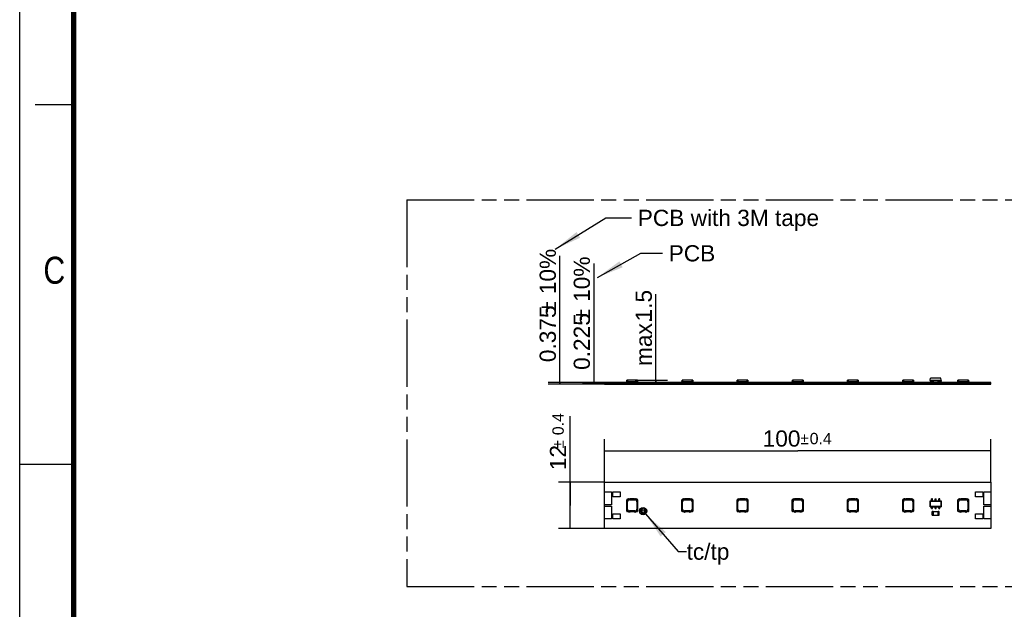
# Model space of a CAD drawing. Header units: millimetres. Extents: x 0 to 210, y 0 to 297.
# Tile 2 of 7: x 0 to 127, y 130 to 206. Entities that reach past the tile are written whole.
import ezdxf
from ezdxf.enums import TextEntityAlignment as Align

# ---------------------------------------------------------------- set-up
doc = ezdxf.new("R2010")
doc.units = ezdxf.units.MM
doc.header["$LTSCALE"] = 19.36
doc.linetypes.add('PHANTOM', pattern=[0.8, 0.45, -0.05, 0.1, -0.05, 0.1, -0.05])
doc.layers.get('0').update_dxf_attribs({"linetype": 'CONTINUOUS'})
for name, color, linetype in [('DEFAULT_3', 7, 'PHANTOM'), ('Z_DIM_2D', 7, 'CONTINUOUS'), ('Z_NOTICE', 7, 'CONTINUOUS')]:
    doc.layers.add(name, color=color, linetype=linetype)
doc.styles.get("Standard").update_dxf_attribs({"font": 'txt', "width": 0.7})
doc.styles.add('TEXTSTYLE_2', font='txt', dxfattribs={"width": 0.75})
doc.styles.add('TEXTSTYLE_3', font='helveticaneueltw1g-ltcn.otf')
doc.styles.add('TEXTSTYLE_4', font='gdt', dxfattribs={"width": 0.7})
doc.dimstyles.new('DIMSTYLE_1', dxfattribs={"dimtxt": 2.1, "dimasz": 3.5, "dimexe": 1.5, "dimexo": 0, "dimgap": 0.525, "dimtad": 1, "dimlfac": 2, "dimdsep": 46, "dimtxsty": 'TEXTSTYLE_3', "dimblk": '_FILLED', "dimblk1": '_FILLED', "dimblk2": '_FILLED', "dimcen": 0.09, "dimclrt": 5, "dimazin": 2, "dimtol": 1, "dimtp": 0.4, "dimtm": 0.4, "dimtfac": 1, "dimtofl": 0, "dimtmove": 0, "dimatfit": 3, "dimldrblk": '_FILLED', "dimfxl": 0, "dimtolj": 1, "dimarcsym": 0})
doc.dimstyles.new('DIMSTYLE_2', dxfattribs={"dimtxt": 2.1, "dimasz": 3.5, "dimexe": 1.5, "dimexo": 0, "dimgap": 0.525, "dimtad": 1, "dimdec": 3, "dimlfac": 2, "dimdsep": 46, "dimtxsty": 'TEXTSTYLE_3', "dimblk": '_FILLED', "dimblk1": '_FILLED', "dimblk2": '_FILLED', "dimcen": 0.09, "dimclrt": 5, "dimazin": 2, "dimtp": 0.1, "dimtm": 0.1, "dimtfac": 1, "dimtdec": 3, "dimtofl": 0, "dimtmove": 0, "dimatfit": 3, "dimldrblk": '_FILLED', "dimfxl": 0, "dimtolj": 1, "dimarcsym": 0})
doc.dimstyles.new('DIMSTYLE_3', dxfattribs={"dimtxt": 2.1, "dimasz": 3.5, "dimexe": 1.5, "dimexo": 0, "dimgap": 0.525, "dimtad": 1, "dimlfac": 2, "dimdsep": 46, "dimtxsty": 'TEXTSTYLE_3', "dimblk": '_FILLED', "dimblk1": '_FILLED', "dimblk2": '_FILLED', "dimcen": 0.09, "dimclrt": 5, "dimazin": 2, "dimtp": 0.1, "dimtm": 0.1, "dimtfac": 1, "dimtofl": 0, "dimtmove": 0, "dimatfit": 3, "dimldrblk": '_FILLED', "dimfxl": 0, "dimtolj": 1, "dimarcsym": 0})
doc.dimstyles.get("Standard").update_dxf_attribs({"dimtxt": 3.5, "dimasz": 3.5, "dimexe": 1.5, "dimexo": 0, "dimtad": 1, "dimdsep": 46, "dimtxsty": 'Standard', "dimblk": '_FILLED', "dimblk1": '_FILLED', "dimblk2": '_FILLED', "dimcen": 0.09, "dimclrt": 5, "dimazin": 2, "dimtol": 1, "dimtp": 0.05, "dimtm": 0.05, "dimtfac": 1, "dimtofl": 0, "dimtmove": 0, "dimatfit": 3, "dimldrblk": '_FILLED', "dimfxl": 0, "dimtolj": 1, "dimarcsym": 0})

# ---------------------------------------------------------------- blocks, each defined once
blk = doc.blocks.new('*D2')
at = {"layer": 'Z_DIM_2D', "color": 2, "linetype": 'Continuous', "transparency": 16777216}
for p, q in [((75.72, 146.15), (75.72, 151.73)), ((125.72, 146.15), (125.72, 151.73)), ((75.72, 150.23), (100.72, 150.23)), ((125.72, 150.23), (100.72, 150.23))]:
    blk.add_line(p, q, dxfattribs=at)
at = {"layer": 'Z_DIM_2D', "color": 5, "linetype": 'Continuous', "transparency": 16777216}
for s, height, style, p in [('100', 2.1, 'TEXTSTYLE_3', (98.63, 150.76)), ('`', 1.47, 'TEXTSTYLE_4', (101.61, 151.07)), ('0.4', 1.47, 'TEXTSTYLE_3', (103.7, 151.07))]:
    blk.add_text(s, height=height, dxfattribs=dict(at, style=style)).set_placement(p, align=Align.CENTER)
blk = doc.blocks.new('_FILLED')
at = {"color": 0, "linetype": 'ByBlock'}
blk.add_solid([(0, 0), (-1, 0.125), (-1, -0.125)], dxfattribs=at)
blk = doc.blocks.new('_NONE')
blk = doc.blocks.new('*D3')
at = {"layer": 'Z_DIM_2D', "color": 2, "linetype": 'Continuous', "transparency": 16777216}
for p, q in [((71.27, 143.15), (71.27, 154.71)), ((75.72, 146.15), (69.77, 146.15)), ((71.27, 146.15), (71.27, 143.15)), ((71.27, 140.15), (71.27, 143.15)), ((75.72, 140.15), (69.77, 140.15))]:
    blk.add_line(p, q, dxfattribs=at)
at = {"layer": 'Z_DIM_2D', "color": 5, "linetype": 'Continuous', "transparency": 16777216}
for s, height, style, p in [('0.4', 1.47, 'TEXTSTYLE_3', (70.43, 152.24)), ('12', 2.1, 'TEXTSTYLE_3', (70.74, 147.71)), ('`', 1.47, 'TEXTSTYLE_4', (70.43, 150.53))]:
    blk.add_text(s, height=height, rotation=90, dxfattribs=dict(at, style=style)).set_placement(p)
blk = doc.blocks.new('*D4')
at = {"layer": 'Z_DIM_2D', "color": 2, "linetype": 'Continuous', "transparency": 16777216}
for p, q in [((74.35, 158.99), (74.35, 174.44)), ((75.72, 159.05), (72.85, 159.05)), ((75.72, 158.94), (72.85, 158.94)), ((74.35, 159.05), (74.35, 158.99)), ((74.35, 158.94), (74.35, 158.99))]:
    blk.add_line(p, q, dxfattribs=at)
at = {"layer": 'Z_DIM_2D', "color": 5, "linetype": 'Continuous', "transparency": 16777216}
for s, style, p in [('10%', 'TEXTSTYLE_3', (73.82, 169.49)), ('`', 'TEXTSTYLE_4', (73.82, 167.04)), ('0.225', 'TEXTSTYLE_3', (73.82, 160.69))]:
    blk.add_text(s, height=2.1, rotation=90, dxfattribs=dict(at, style=style)).set_placement(p)
blk = doc.blocks.new('*D5')
at = {"layer": 'Z_DIM_2D', "color": 2, "linetype": 'Continuous', "transparency": 16777216}
for p, q in [((69.93, 158.95), (69.93, 175.44)), ((75.72, 159.05), (68.43, 159.05)), ((75.72, 158.86), (68.43, 158.86)), ((69.93, 159.05), (69.93, 158.95)), ((69.93, 158.86), (69.93, 158.95))]:
    blk.add_line(p, q, dxfattribs=at)
at = {"layer": 'Z_DIM_2D', "color": 5, "linetype": 'Continuous', "transparency": 16777216}
for s, style, p in [('10%', 'TEXTSTYLE_3', (69.41, 170.49)), ('`', 'TEXTSTYLE_4', (69.41, 168.04)), ('0.375', 'TEXTSTYLE_3', (69.41, 161.69))]:
    blk.add_text(s, height=2.1, rotation=90, dxfattribs=dict(at, style=style)).set_placement(p)
blk = doc.blocks.new('*D6')
at = {"layer": 'Z_DIM_2D', "color": 2, "linetype": 'Continuous', "transparency": 16777216}
for p, q in [((82.37, 159.12), (82.37, 170.49)), ((79.66, 159.37), (83.87, 159.37)), ((82.37, 159.37), (82.37, 159.12)), ((82.37, 158.86), (82.37, 159.12))]:
    blk.add_line(p, q, dxfattribs=at)
at = {"layer": 'Z_DIM_2D', "color": 5, "linetype": 'Continuous', "transparency": 16777216, "style": 'TEXTSTYLE_3'}
for s, p in [('1.5', (81.84, 166.96)), ('max. ', (81.84, 161.19))]:
    blk.add_text(s, height=2.1, rotation=90, dxfattribs=at).set_placement(p)

msp = doc.modelspace()

# ---------------------------------------------------------------- linework, layer by layer
at = {"color": 2, "linetype": 'Continuous'}
for p, q in [((0, 0), (0, 297)), ((7, 195), (2, 195)), ((0, 148.5), (7, 148.5))]:
    msp.add_line(p, q, dxfattribs=at)
at = {"color": 7, "linetype": 'Continuous'}
for p, q in [((78.5964, 159.04827), (78.60775, 159.37327)), ((79.98505, 159.37327), (78.60775, 159.37327)), ((79.98505, 159.37327), (79.9964, 159.04827)), ((85.73926, 159.04827), (85.7506, 159.37327)), ((87.12791, 159.37327), (85.7506, 159.37327)), ((87.12791, 159.37327), (87.13926, 159.04827)), ((92.88211, 159.04827), (92.89346, 159.37327)), ((94.27076, 159.37327), (92.89346, 159.37327)), ((94.27076, 159.37327), (94.28211, 159.04827)), ((100.02497, 159.04827), (100.03631, 159.37327)), ((101.41362, 159.37327), (100.03631, 159.37327)), ((101.41362, 159.37327), (101.42497, 159.04827)), ((107.16782, 159.04827), (107.17917, 159.37327)), ((108.55647, 159.37327), (107.17917, 159.37327)), ((108.55647, 159.37327), (108.56782, 159.04827)), ((114.31068, 159.04827), (114.32202, 159.37327)), ((115.69933, 159.37327), (114.32202, 159.37327)), ((115.69933, 159.37327), (115.71068, 159.04827)), ((117.84997, 159.37327), (117.91026, 159.59827)), ((117.84997, 159.37327), (119.29997, 159.37327)), ((117.84997, 159.32327), (117.84997, 159.37327)), ((119.23968, 159.59827), (117.91026, 159.59827)), ((118.02497, 159.04827), (118.02497, 159.37327)), ((118.17497, 159.37327), (118.17497, 159.32327)), ((118.49997, 159.30327), (118.49997, 159.37327)), ((118.64997, 159.37327), (118.64997, 159.30327)), ((118.97497, 159.32327), (118.97497, 159.37327)), ((119.12497, 159.37327), (119.12497, 159.04827)), ((119.29997, 159.37327), (119.23968, 159.59827)), ((119.29997, 159.32327), (119.29997, 159.37327)), ((121.45353, 159.04827), (121.46488, 159.37327)), ((122.84218, 159.37327), (121.46488, 159.37327)), ((122.84218, 159.37327), (122.85353, 159.04827)), ((75.72497, 158.86077), (75.72497, 159.05827)), ((76.62747, 159.05827), (75.72497, 159.05827)), ((125.72747, 159.04827), (75.72497, 159.04827)), ((75.72497, 158.93577), (125.72497, 158.93577)), ((75.72497, 158.86077), (125.72497, 158.86077)), ((76.62747, 159.04827), (76.62747, 159.05827)), ((76.77497, 159.04827), (76.77497, 159.05827)), ((77.72497, 159.05827), (76.77497, 159.05827)), ((77.72497, 159.04827), (77.72497, 159.05827)), ((78.7964, 159.04827), (78.7964, 159.17327)), ((78.7964, 159.17327), (79.7964, 159.17327)), ((78.8589, 159.04827), (78.8589, 159.17327)), ((78.9839, 159.04827), (78.9839, 159.17327)), ((79.0464, 159.04827), (79.0464, 159.17327)), ((79.5464, 159.04827), (79.5464, 159.17327)), ((79.6089, 159.04827), (79.6089, 159.17327)), ((79.7339, 159.04827), (79.7339, 159.17327)), ((79.7964, 159.04827), (79.7964, 159.17327)), ((80.22497, 159.04827), (80.22497, 159.05327)), ((80.22497, 159.05327), (81.17497, 159.05327)), ((81.17497, 159.04827), (81.17497, 159.05327)), ((85.93926, 159.04827), (85.93926, 159.17327)), ((85.93926, 159.17327), (86.93926, 159.17327)), ((86.00176, 159.04827), (86.00176, 159.17327)), ((86.12676, 159.04827), (86.12676, 159.17327)), ((86.18926, 159.04827), (86.18926, 159.17327)), ((86.68926, 159.04827), (86.68926, 159.17327)), ((86.75176, 159.04827), (86.75176, 159.17327)), ((86.87676, 159.04827), (86.87676, 159.17327)), ((86.93926, 159.04827), (86.93926, 159.17327)), ((93.08211, 159.04827), (93.08211, 159.17327)), ((93.08211, 159.17327), (94.08211, 159.17327)), ((93.14461, 159.04827), (93.14461, 159.17327)), ((93.26961, 159.04827), (93.26961, 159.17327)), ((93.33211, 159.04827), (93.33211, 159.17327)), ((93.83211, 159.04827), (93.83211, 159.17327)), ((93.89461, 159.04827), (93.89461, 159.17327)), ((94.01961, 159.04827), (94.01961, 159.17327)), ((94.08211, 159.04827), (94.08211, 159.17327)), ((100.22497, 159.04827), (100.22497, 159.17327)), ((100.22497, 159.17327), (101.22497, 159.17327)), ((100.28747, 159.04827), (100.28747, 159.17327)), ((100.41247, 159.04827), (100.41247, 159.17327)), ((100.47497, 159.04827), (100.47497, 159.17327)), ((100.97497, 159.04827), (100.97497, 159.17327)), ((101.03747, 159.04827), (101.03747, 159.17327)), ((101.16247, 159.04827), (101.16247, 159.17327)), ((101.22497, 159.04827), (101.22497, 159.17327)), ((107.36782, 159.17327), (108.36782, 159.17327)), ((107.36782, 159.04827), (107.36782, 159.17327)), ((107.43032, 159.04827), (107.43032, 159.17327)), ((107.55532, 159.04827), (107.55532, 159.17327)), ((107.61782, 159.04827), (107.61782, 159.17327)), ((108.11782, 159.04827), (108.11782, 159.17327)), ((108.18032, 159.04827), (108.18032, 159.17327)), ((108.30532, 159.04827), (108.30532, 159.17327)), ((108.36782, 159.04827), (108.36782, 159.17327)), ((114.51068, 159.17327), (115.51068, 159.17327)), ((114.51068, 159.04827), (114.51068, 159.17327)), ((114.57318, 159.04827), (114.57318, 159.17327)), ((114.69818, 159.04827), (114.69818, 159.17327)), ((114.76068, 159.04827), (114.76068, 159.17327)), ((115.26068, 159.04827), (115.26068, 159.17327)), ((115.32318, 159.04827), (115.32318, 159.17327)), ((115.44818, 159.04827), (115.44818, 159.17327)), ((115.51068, 159.04827), (115.51068, 159.17327)), ((118.02497, 159.32327), (117.84997, 159.32327)), ((117.84997, 159.32327), (117.89846, 159.04827)), ((118.02497, 159.09827), (118.12497, 159.09827)), ((118.12497, 159.30327), (118.12497, 159.06827)), ((118.49997, 159.32327), (118.14497, 159.32327)), ((118.27497, 159.30327), (118.87497, 159.30327)), ((118.27497, 159.06827), (118.27497, 159.30327)), ((118.27497, 159.06827), (118.87497, 159.06827)), ((118.49997, 159.04827), (118.49997, 159.06827)), ((119.00497, 159.32327), (118.64997, 159.32327)), ((118.64997, 159.06827), (118.64997, 159.04827)), ((118.87497, 159.30327), (118.87497, 159.06827)), ((119.02497, 159.06827), (119.02497, 159.30327)), ((119.02497, 159.09827), (119.12497, 159.09827)), ((119.29997, 159.32327), (119.12497, 159.32327)), ((119.29997, 159.32327), (119.25148, 159.04827)), ((121.65353, 159.17327), (122.65353, 159.17327)), ((121.65353, 159.04827), (121.65353, 159.17327)), ((121.71603, 159.04827), (121.71603, 159.17327)), ((121.84103, 159.04827), (121.84103, 159.17327)), ((121.90353, 159.04827), (121.90353, 159.17327)), ((122.40353, 159.04827), (122.40353, 159.17327)), ((122.46603, 159.04827), (122.46603, 159.17327)), ((122.59103, 159.04827), (122.59103, 159.17327)), ((122.65353, 159.04827), (122.65353, 159.17327)), ((124.67497, 159.05827), (123.72497, 159.05827)), ((123.72497, 159.04827), (123.72497, 159.05827)), ((124.67497, 159.04827), (124.67497, 159.05827)), ((125.72747, 159.05827), (124.82247, 159.05827)), ((124.82247, 159.04827), (124.82247, 159.05827)), ((125.72497, 158.86077), (125.72497, 159.04827)), ((125.72747, 159.04827), (125.72747, 159.05827)), ((75.72497, 140.14732), (75.72497, 146.14732)), ((75.72497, 146.14732), (125.72497, 146.14732)), ((125.72497, 146.14732), (125.72497, 143.07232)), ((75.72497, 144.89732), (76.62747, 144.89732)), ((76.62747, 144.89732), (76.62747, 143.22232)), ((76.77497, 144.25232), (76.77497, 144.89232)), ((76.77497, 144.89232), (77.72497, 144.89232)), ((77.72497, 144.25232), (76.77497, 144.25232)), ((77.72497, 144.89232), (77.72497, 144.25232)), ((123.72497, 144.89232), (124.67497, 144.89232)), ((123.72497, 144.25232), (123.72497, 144.89232)), ((124.67497, 144.25232), (123.72497, 144.25232)), ((124.67497, 144.89232), (124.67497, 144.25232)), ((124.82247, 144.89732), (125.72497, 144.89732)), ((124.82247, 143.22232), (124.82247, 144.89732)), ((76.62747, 143.22232), (75.72497, 143.22232)), ((75.72497, 143.07232), (76.62747, 143.07232)), ((76.62747, 143.07232), (76.62747, 141.39732)), ((78.5964, 142.42227), (78.5964, 143.87236)), ((78.60775, 142.43362), (78.60775, 143.86101)), ((78.7964, 143.94732), (78.67135, 143.94732)), ((78.6827, 143.93597), (79.80775, 143.93597)), ((78.6839, 142.68732), (78.6839, 143.60732)), ((78.8589, 144.01732), (78.7964, 143.99232)), ((78.7964, 143.94295), (78.7964, 143.99232)), ((78.7964, 143.94295), (79.7964, 143.94295)), ((78.8589, 144.01732), (78.9839, 144.01732)), ((78.9339, 143.85732), (79.6589, 143.85732)), ((79.0464, 143.99232), (78.9839, 144.01732)), ((79.5464, 143.99232), (79.0464, 143.99232)), ((79.6089, 144.01732), (79.5464, 143.99232)), ((79.6089, 144.01732), (79.7339, 144.01732)), ((79.7964, 143.99232), (79.7339, 144.01732)), ((79.7964, 143.99232), (79.7964, 143.94295)), ((79.92145, 143.94732), (79.7964, 143.94732)), ((79.80513, 143.93859), (79.98767, 143.75605)), ((79.80513, 143.93859), (79.91272, 143.93859)), ((79.9089, 143.60732), (79.9089, 142.68732)), ((79.98505, 143.75867), (79.98505, 142.43362)), ((79.98767, 143.86363), (79.98767, 143.75605)), ((79.9964, 142.42227), (79.9964, 143.87236)), ((85.73926, 142.42227), (85.73926, 143.87236)), ((85.7506, 142.43362), (85.7506, 143.86101)), ((85.93926, 143.94732), (85.81421, 143.94732)), ((85.82556, 143.93597), (86.9506, 143.93597)), ((85.82676, 142.68732), (85.82676, 143.60732)), ((86.00176, 144.01732), (85.93926, 143.99232)), ((85.93926, 143.94295), (85.93926, 143.99232)), ((85.93926, 143.94295), (86.93926, 143.94295)), ((86.00176, 144.01732), (86.12676, 144.01732)), ((86.07676, 143.85732), (86.80176, 143.85732)), ((86.18926, 143.99232), (86.12676, 144.01732)), ((86.68926, 143.99232), (86.18926, 143.99232)), ((86.75176, 144.01732), (86.68926, 143.99232)), ((86.75176, 144.01732), (86.87676, 144.01732)), ((86.93926, 143.99232), (86.87676, 144.01732)), ((86.93926, 143.99232), (86.93926, 143.94295)), ((87.0643, 143.94732), (86.93926, 143.94732)), ((86.94799, 143.93859), (87.13052, 143.75605)), ((86.94799, 143.93859), (87.05557, 143.93859)), ((87.05176, 143.60732), (87.05176, 142.68732)), ((87.12791, 143.75867), (87.12791, 142.43362)), ((87.13052, 143.86363), (87.13052, 143.75605)), ((87.13926, 142.42227), (87.13926, 143.87236)), ((92.88211, 142.42227), (92.88211, 143.87236)), ((92.89346, 142.43362), (92.89346, 143.86101)), ((93.08211, 143.94732), (92.95706, 143.94732)), ((92.96841, 143.93597), (94.09346, 143.93597)), ((92.96961, 142.68732), (92.96961, 143.60732)), ((93.14461, 144.01732), (93.08211, 143.99232)), ((93.08211, 143.94295), (93.08211, 143.99232)), ((93.08211, 143.94295), (94.08211, 143.94295)), ((93.14461, 144.01732), (93.26961, 144.01732)), ((93.21961, 143.85732), (93.94461, 143.85732)), ((93.33211, 143.99232), (93.26961, 144.01732)), ((93.83211, 143.99232), (93.33211, 143.99232)), ((93.89461, 144.01732), (93.83211, 143.99232)), ((93.89461, 144.01732), (94.01961, 144.01732)), ((94.08211, 143.99232), (94.01961, 144.01732)), ((94.08211, 143.99232), (94.08211, 143.94295)), ((94.20716, 143.94732), (94.08211, 143.94732)), ((94.09084, 143.93859), (94.27338, 143.75605)), ((94.09084, 143.93859), (94.19843, 143.93859)), ((94.19461, 143.60732), (94.19461, 142.68732)), ((94.27076, 143.75867), (94.27076, 142.43362)), ((94.27338, 143.86363), (94.27338, 143.75605)), ((94.28211, 142.42227), (94.28211, 143.87236)), ((100.02497, 142.42227), (100.02497, 143.87236)), ((100.03631, 142.43362), (100.03631, 143.86101)), ((100.22497, 143.94732), (100.09992, 143.94732)), ((100.11127, 143.93597), (101.23631, 143.93597)), ((100.11247, 142.68732), (100.11247, 143.60732)), ((100.28747, 144.01732), (100.22497, 143.99232)), ((100.22497, 143.94295), (100.22497, 143.99232)), ((100.22497, 143.94295), (101.22497, 143.94295)), ((100.28747, 144.01732), (100.41247, 144.01732)), ((100.36247, 143.85732), (101.08747, 143.85732)), ((100.47497, 143.99232), (100.41247, 144.01732)), ((100.97497, 143.99232), (100.47497, 143.99232)), ((101.03747, 144.01732), (100.97497, 143.99232)), ((101.03747, 144.01732), (101.16247, 144.01732)), ((101.22497, 143.99232), (101.16247, 144.01732)), ((101.22497, 143.99232), (101.22497, 143.94295)), ((101.35001, 143.94732), (101.22497, 143.94732)), ((101.2337, 143.93859), (101.34128, 143.93859)), ((101.2337, 143.93859), (101.41623, 143.75605)), ((101.33747, 143.60732), (101.33747, 142.68732)), ((101.41362, 143.75867), (101.41362, 142.43362)), ((101.41623, 143.86363), (101.41623, 143.75605)), ((101.42497, 142.42227), (101.42497, 143.87236)), ((107.16782, 142.42227), (107.16782, 143.87236)), ((107.17917, 142.43362), (107.17917, 143.86101)), ((107.36782, 143.94732), (107.24277, 143.94732)), ((107.25412, 143.93597), (108.37917, 143.93597)), ((107.25532, 142.68732), (107.25532, 143.60732)), ((107.43032, 144.01732), (107.36782, 143.99232)), ((107.36782, 143.94295), (107.36782, 143.99232)), ((107.36782, 143.94295), (108.36782, 143.94295)), ((107.43032, 144.01732), (107.55532, 144.01732)), ((107.50532, 143.85732), (108.23032, 143.85732)), ((107.61782, 143.99232), (107.55532, 144.01732)), ((108.11782, 143.99232), (107.61782, 143.99232)), ((108.18032, 144.01732), (108.11782, 143.99232)), ((108.18032, 144.01732), (108.30532, 144.01732)), ((108.36782, 143.99232), (108.30532, 144.01732)), ((108.36782, 143.99232), (108.36782, 143.94295)), ((108.49287, 143.94732), (108.36782, 143.94732)), ((108.37655, 143.93859), (108.48414, 143.93859)), ((108.37655, 143.93859), (108.55909, 143.75605)), ((108.48032, 143.60732), (108.48032, 142.68732)), ((108.55647, 143.75867), (108.55647, 142.43362)), ((108.55909, 143.86363), (108.55909, 143.75605)), ((108.56782, 142.42227), (108.56782, 143.87236)), ((114.31068, 142.42227), (114.31068, 143.87236)), ((114.32202, 142.43362), (114.32202, 143.86101)), ((114.51068, 143.94732), (114.38563, 143.94732)), ((114.39698, 143.93597), (115.52202, 143.93597)), ((114.39818, 142.68732), (114.39818, 143.60732)), ((114.57318, 144.01732), (114.51068, 143.99232)), ((114.51068, 143.94295), (114.51068, 143.99232)), ((114.51068, 143.94295), (115.51068, 143.94295)), ((114.57318, 144.01732), (114.69818, 144.01732)), ((114.64818, 143.85732), (115.37318, 143.85732)), ((114.76068, 143.99232), (114.69818, 144.01732)), ((115.26068, 143.99232), (114.76068, 143.99232)), ((115.32318, 144.01732), (115.26068, 143.99232)), ((115.32318, 144.01732), (115.44818, 144.01732)), ((115.51068, 143.99232), (115.44818, 144.01732)), ((115.51068, 143.99232), (115.51068, 143.94295)), ((115.63572, 143.94732), (115.51068, 143.94732)), ((115.51941, 143.93859), (115.62699, 143.93859)), ((115.51941, 143.93859), (115.70194, 143.75605)), ((115.62318, 143.60732), (115.62318, 142.68732)), ((115.69933, 143.75867), (115.69933, 142.43362)), ((115.70194, 143.86363), (115.70194, 143.75605)), ((115.71068, 142.42227), (115.71068, 143.87236)), ((117.84997, 143.75982), (119.29997, 143.75982)), ((117.84997, 143.75982), (117.91026, 143.69953)), ((117.84997, 142.95982), (117.84997, 143.75982)), ((117.84997, 142.95982), (117.91026, 143.02011)), ((117.84997, 142.95982), (119.29997, 142.95982)), ((117.91026, 143.69953), (119.23968, 143.69953)), ((117.91026, 143.02011), (117.91026, 143.69953)), ((119.23968, 143.02011), (117.91026, 143.02011)), ((118.17497, 143.98482), (118.02497, 143.98482)), ((118.02497, 143.75982), (118.02497, 143.98482)), ((118.02497, 143.93755), (118.17497, 143.93755)), ((118.17497, 143.81755), (118.02497, 143.81755)), ((118.02497, 142.73482), (118.02497, 142.95982)), ((118.02497, 142.90208), (118.17497, 142.90208)), ((118.17497, 142.78208), (118.02497, 142.78208)), ((118.17497, 143.75982), (118.17497, 143.98482)), ((118.17497, 142.73482), (118.17497, 142.95982)), ((118.49997, 143.98482), (118.64997, 143.98482)), ((118.49997, 143.75982), (118.49997, 143.98482)), ((118.64997, 143.93755), (118.49997, 143.93755)), ((118.49997, 143.81755), (118.64997, 143.81755)), ((118.49997, 142.73482), (118.49997, 142.95982)), ((118.49997, 142.90208), (118.64997, 142.90208)), ((118.64997, 142.78208), (118.49997, 142.78208)), ((118.64997, 143.75982), (118.64997, 143.98482)), ((118.64997, 142.73482), (118.64997, 142.95982)), ((119.12497, 143.98482), (118.97497, 143.98482)), ((118.97497, 143.75982), (118.97497, 143.98482)), ((118.97497, 143.93755), (119.12497, 143.93755)), ((119.12497, 143.81755), (118.97497, 143.81755)), ((118.97497, 142.73482), (118.97497, 142.95982)), ((118.97497, 142.90208), (119.12497, 142.90208)), ((119.12497, 142.78208), (118.97497, 142.78208)), ((119.12497, 143.75982), (119.12497, 143.98482)), ((119.12497, 142.73482), (119.12497, 142.95982)), ((119.29997, 143.75982), (119.23968, 143.69953)), ((119.23968, 143.69953), (119.23968, 143.02011)), ((119.29997, 142.95982), (119.23968, 143.02011)), ((119.29997, 143.75982), (119.29997, 142.95982)), ((121.45353, 142.42227), (121.45353, 143.87236)), ((121.46488, 142.43362), (121.46488, 143.86101)), ((121.65353, 143.94732), (121.52848, 143.94732)), ((121.53983, 143.93597), (122.66488, 143.93597)), ((121.54103, 142.68732), (121.54103, 143.60732)), ((121.71603, 144.01732), (121.65353, 143.99232)), ((121.65353, 143.94295), (121.65353, 143.99232)), ((121.65353, 143.94295), (122.65353, 143.94295)), ((121.71603, 144.01732), (121.84103, 144.01732)), ((121.79103, 143.85732), (122.51603, 143.85732)), ((121.90353, 143.99232), (121.84103, 144.01732)), ((122.40353, 143.99232), (121.90353, 143.99232)), ((122.46603, 144.01732), (122.40353, 143.99232)), ((122.46603, 144.01732), (122.59103, 144.01732)), ((122.65353, 143.99232), (122.59103, 144.01732)), ((122.65353, 143.99232), (122.65353, 143.94295)), ((122.77858, 143.94732), (122.65353, 143.94732)), ((122.66226, 143.93859), (122.76985, 143.93859)), ((122.66226, 143.93859), (122.8448, 143.75605)), ((122.76603, 143.60732), (122.76603, 142.68732)), ((122.84218, 143.75867), (122.84218, 142.43362)), ((122.8448, 143.86363), (122.8448, 143.75605)), ((122.85353, 142.42227), (122.85353, 143.87236)), ((125.72497, 143.22232), (124.82247, 143.22232)), ((124.82247, 143.07232), (125.72747, 143.07232)), ((124.82247, 141.39732), (124.82247, 143.07232)), ((125.72747, 143.07232), (125.72747, 141.39732)), ((76.77497, 141.40232), (76.77497, 142.04232)), ((76.77497, 142.04232), (77.72497, 142.04232)), ((77.72497, 142.04232), (77.72497, 141.40232)), ((78.7964, 142.34732), (78.67135, 142.34732)), ((79.9101, 142.35867), (78.6827, 142.35867)), ((78.7964, 142.30232), (78.7964, 142.35168)), ((79.7964, 142.35168), (78.7964, 142.35168)), ((78.7964, 142.30232), (78.8589, 142.27732)), ((78.9839, 142.27732), (78.8589, 142.27732)), ((79.6589, 142.43732), (78.9339, 142.43732)), ((78.9839, 142.27732), (79.0464, 142.30232)), ((79.5464, 142.30232), (79.0464, 142.30232)), ((79.5464, 142.30232), (79.6089, 142.27732)), ((79.7339, 142.27732), (79.6089, 142.27732)), ((79.7339, 142.27732), (79.7964, 142.30232)), ((79.7964, 142.35168), (79.7964, 142.30232)), ((79.92145, 142.34732), (79.7964, 142.34732)), ((85.93926, 142.34732), (85.81421, 142.34732)), ((87.05295, 142.35867), (85.82556, 142.35867)), ((85.93926, 142.30232), (85.93926, 142.35168)), ((86.93926, 142.35168), (85.93926, 142.35168)), ((85.93926, 142.30232), (86.00176, 142.27732)), ((86.12676, 142.27732), (86.00176, 142.27732)), ((86.80176, 142.43732), (86.07676, 142.43732)), ((86.12676, 142.27732), (86.18926, 142.30232)), ((86.68926, 142.30232), (86.18926, 142.30232)), ((86.68926, 142.30232), (86.75176, 142.27732)), ((86.87676, 142.27732), (86.75176, 142.27732)), ((86.87676, 142.27732), (86.93926, 142.30232)), ((86.93926, 142.35168), (86.93926, 142.30232)), ((87.0643, 142.34732), (86.93926, 142.34732)), ((93.08211, 142.34732), (92.95706, 142.34732)), ((94.19581, 142.35867), (92.96841, 142.35867)), ((93.08211, 142.30232), (93.08211, 142.35168)), ((94.08211, 142.35168), (93.08211, 142.35168)), ((93.08211, 142.30232), (93.14461, 142.27732)), ((93.26961, 142.27732), (93.14461, 142.27732)), ((93.94461, 142.43732), (93.21961, 142.43732)), ((93.26961, 142.27732), (93.33211, 142.30232)), ((93.83211, 142.30232), (93.33211, 142.30232)), ((93.83211, 142.30232), (93.89461, 142.27732)), ((94.01961, 142.27732), (93.89461, 142.27732)), ((94.01961, 142.27732), (94.08211, 142.30232)), ((94.08211, 142.35168), (94.08211, 142.30232)), ((94.20716, 142.34732), (94.08211, 142.34732)), ((100.22497, 142.34732), (100.09992, 142.34732)), ((101.33866, 142.35867), (100.11127, 142.35867)), ((100.22497, 142.30232), (100.22497, 142.35168)), ((101.22497, 142.35168), (100.22497, 142.35168)), ((100.22497, 142.30232), (100.28747, 142.27732)), ((100.41247, 142.27732), (100.28747, 142.27732)), ((101.08747, 142.43732), (100.36247, 142.43732)), ((100.41247, 142.27732), (100.47497, 142.30232)), ((100.97497, 142.30232), (100.47497, 142.30232)), ((100.97497, 142.30232), (101.03747, 142.27732)), ((101.16247, 142.27732), (101.03747, 142.27732)), ((101.16247, 142.27732), (101.22497, 142.30232)), ((101.22497, 142.35168), (101.22497, 142.30232)), ((101.35001, 142.34732), (101.22497, 142.34732)), ((107.36782, 142.34732), (107.24277, 142.34732)), ((108.48152, 142.35867), (107.25412, 142.35867)), ((108.36782, 142.35168), (107.36782, 142.35168)), ((107.36782, 142.30232), (107.36782, 142.35168)), ((107.36782, 142.30232), (107.43032, 142.27732)), ((107.55532, 142.27732), (107.43032, 142.27732)), ((108.23032, 142.43732), (107.50532, 142.43732)), ((107.55532, 142.27732), (107.61782, 142.30232)), ((108.11782, 142.30232), (107.61782, 142.30232)), ((108.11782, 142.30232), (108.18032, 142.27732)), ((108.30532, 142.27732), (108.18032, 142.27732)), ((108.30532, 142.27732), (108.36782, 142.30232)), ((108.36782, 142.35168), (108.36782, 142.30232)), ((108.49287, 142.34732), (108.36782, 142.34732)), ((114.51068, 142.34732), (114.38563, 142.34732)), ((115.62437, 142.35867), (114.39698, 142.35867)), ((115.51068, 142.35168), (114.51068, 142.35168)), ((114.51068, 142.30232), (114.51068, 142.35168)), ((114.51068, 142.30232), (114.57318, 142.27732)), ((114.69818, 142.27732), (114.57318, 142.27732)), ((115.37318, 142.43732), (114.64818, 142.43732)), ((114.69818, 142.27732), (114.76068, 142.30232)), ((115.26068, 142.30232), (114.76068, 142.30232)), ((115.26068, 142.30232), (115.32318, 142.27732)), ((115.44818, 142.27732), (115.32318, 142.27732)), ((115.44818, 142.27732), (115.51068, 142.30232)), ((115.51068, 142.35168), (115.51068, 142.30232)), ((115.63572, 142.34732), (115.51068, 142.34732)), ((118.02497, 142.73482), (118.17497, 142.73482)), ((118.12497, 142.32732), (118.12497, 141.89232)), ((118.25497, 142.34732), (118.14497, 142.34732)), ((118.14497, 141.87232), (118.25497, 141.87232)), ((118.87497, 142.32732), (118.27497, 142.32732)), ((118.27497, 141.89232), (118.27497, 142.32732)), ((118.27497, 141.89232), (118.87497, 141.89232)), ((118.49997, 142.73482), (118.64997, 142.73482)), ((118.87497, 142.32732), (118.87497, 141.89232)), ((119.00497, 142.34732), (118.89497, 142.34732)), ((118.89497, 141.87232), (119.00497, 141.87232)), ((118.97497, 142.73482), (119.12497, 142.73482)), ((119.02497, 141.89232), (119.02497, 142.32732)), ((121.65353, 142.34732), (121.52848, 142.34732)), ((122.76723, 142.35867), (121.53983, 142.35867)), ((122.65353, 142.35168), (121.65353, 142.35168)), ((121.65353, 142.30232), (121.65353, 142.35168)), ((121.65353, 142.30232), (121.71603, 142.27732)), ((121.84103, 142.27732), (121.71603, 142.27732)), ((122.51603, 142.43732), (121.79103, 142.43732)), ((121.84103, 142.27732), (121.90353, 142.30232)), ((122.40353, 142.30232), (121.90353, 142.30232)), ((122.40353, 142.30232), (122.46603, 142.27732)), ((122.59103, 142.27732), (122.46603, 142.27732)), ((122.59103, 142.27732), (122.65353, 142.30232)), ((122.65353, 142.35168), (122.65353, 142.30232)), ((122.77858, 142.34732), (122.65353, 142.34732)), ((123.72497, 142.04232), (124.67497, 142.04232)), ((123.72497, 141.40232), (123.72497, 142.04232)), ((124.67497, 142.04232), (124.67497, 141.40232)), ((76.62747, 141.39732), (75.72497, 141.39732)), ((77.72497, 141.40232), (76.77497, 141.40232)), ((124.67497, 141.40232), (123.72497, 141.40232)), ((125.72747, 141.39732), (124.82247, 141.39732)), ((125.72497, 141.39732), (125.72497, 140.14732)), ((125.72497, 140.14732), (75.72497, 140.14732))]:
    msp.add_line(p, q, dxfattribs=at)
at = {"color": 9, "linetype": 'Continuous'}
for p, q in [((78.6827, 159.37327), (78.67135, 159.04827)), ((79.92145, 159.04827), (79.9101, 159.37327)), ((85.82556, 159.37327), (85.81421, 159.04827)), ((87.0643, 159.04827), (87.05295, 159.37327)), ((92.96841, 159.37327), (92.95706, 159.04827)), ((94.20716, 159.04827), (94.19581, 159.37327)), ((100.11127, 159.37327), (100.09992, 159.04827)), ((101.35001, 159.04827), (101.33866, 159.37327)), ((107.25412, 159.37327), (107.24277, 159.04827)), ((108.49287, 159.04827), (108.48152, 159.37327)), ((114.39698, 159.37327), (114.38563, 159.04827)), ((115.63572, 159.04827), (115.62437, 159.37327)), ((121.53983, 159.37327), (121.52848, 159.04827)), ((122.77858, 159.04827), (122.76723, 159.37327)), ((118.12497, 159.30327), (118.27497, 159.30327)), ((118.27497, 159.06827), (118.12497, 159.06827)), ((118.14497, 159.04827), (118.14497, 159.32327)), ((118.25497, 159.32327), (118.25497, 159.04827)), ((118.87497, 159.30327), (119.02497, 159.30327)), ((119.02497, 159.06827), (118.87497, 159.06827)), ((118.89497, 159.04827), (118.89497, 159.32327)), ((119.00497, 159.32327), (119.00497, 159.04827)), ((78.60775, 143.86101), (78.5964, 143.87236)), ((78.67135, 143.94732), (78.6827, 143.93597)), ((79.91272, 143.93859), (79.92145, 143.94732)), ((79.9964, 143.87236), (79.98767, 143.86363)), ((85.7506, 143.86101), (85.73926, 143.87236)), ((85.81421, 143.94732), (85.82556, 143.93597)), ((87.05557, 143.93859), (87.0643, 143.94732)), ((87.13926, 143.87236), (87.13052, 143.86363)), ((92.89346, 143.86101), (92.88211, 143.87236)), ((92.95706, 143.94732), (92.96841, 143.93597)), ((94.19843, 143.93859), (94.20716, 143.94732)), ((94.28211, 143.87236), (94.27338, 143.86363)), ((100.03631, 143.86101), (100.02497, 143.87236)), ((100.09992, 143.94732), (100.11127, 143.93597)), ((101.34128, 143.93859), (101.35001, 143.94732)), ((101.42497, 143.87236), (101.41623, 143.86363)), ((107.17917, 143.86101), (107.16782, 143.87236)), ((107.24277, 143.94732), (107.25412, 143.93597)), ((108.48414, 143.93859), (108.49287, 143.94732)), ((108.56782, 143.87236), (108.55909, 143.86363)), ((114.32202, 143.86101), (114.31068, 143.87236)), ((114.38563, 143.94732), (114.39698, 143.93597)), ((115.62699, 143.93859), (115.63572, 143.94732)), ((115.71068, 143.87236), (115.70194, 143.86363)), ((121.46488, 143.86101), (121.45353, 143.87236)), ((121.52848, 143.94732), (121.53983, 143.93597)), ((122.76985, 143.93859), (122.77858, 143.94732)), ((122.85353, 143.87236), (122.8448, 143.86363)), ((78.5964, 142.42227), (78.60775, 142.43362)), ((78.6827, 142.35867), (78.67135, 142.34732)), ((79.92145, 142.34732), (79.9101, 142.35867)), ((79.98505, 142.43362), (79.9964, 142.42227)), ((85.73926, 142.42227), (85.7506, 142.43362)), ((85.82556, 142.35867), (85.81421, 142.34732)), ((87.0643, 142.34732), (87.05295, 142.35867)), ((87.12791, 142.43362), (87.13926, 142.42227)), ((92.88211, 142.42227), (92.89346, 142.43362)), ((92.96841, 142.35867), (92.95706, 142.34732)), ((94.20716, 142.34732), (94.19581, 142.35867)), ((94.27076, 142.43362), (94.28211, 142.42227)), ((100.02497, 142.42227), (100.03631, 142.43362)), ((100.11127, 142.35867), (100.09992, 142.34732)), ((101.35001, 142.34732), (101.33866, 142.35867)), ((101.41362, 142.43362), (101.42497, 142.42227)), ((107.16782, 142.42227), (107.17917, 142.43362)), ((107.25412, 142.35867), (107.24277, 142.34732)), ((108.49287, 142.34732), (108.48152, 142.35867)), ((108.55647, 142.43362), (108.56782, 142.42227)), ((114.31068, 142.42227), (114.32202, 142.43362)), ((114.39698, 142.35867), (114.38563, 142.34732)), ((115.63572, 142.34732), (115.62437, 142.35867)), ((115.69933, 142.43362), (115.71068, 142.42227)), ((118.12497, 142.32732), (118.27497, 142.32732)), ((118.27497, 141.89232), (118.12497, 141.89232)), ((118.14497, 141.87232), (118.14497, 142.34732)), ((118.25497, 142.34732), (118.25497, 141.87232)), ((118.87497, 142.32732), (119.02497, 142.32732)), ((119.02497, 141.89232), (118.87497, 141.89232)), ((118.89497, 141.87232), (118.89497, 142.34732)), ((119.00497, 142.34732), (119.00497, 141.87232)), ((121.45353, 142.42227), (121.46488, 142.43362)), ((121.53983, 142.35867), (121.52848, 142.34732)), ((122.77858, 142.34732), (122.76723, 142.35867)), ((122.84218, 142.43362), (122.85353, 142.42227))]:
    msp.add_line(p, q, dxfattribs=at)
at = {"color": 7, "linetype": 'Continuous', "const_width": 0.7}
msp.add_lwpolyline([(7, 7), (7, 290)], dxfattribs=at)
at = {"color": 7, "linetype": 'Continuous'}
for radius in [0.475, 0.325, 0.175]:
    msp.add_circle((80.69997, 142.42232), radius, dxfattribs=at)
for centre, radius, start, end in [((118.14497, 159.30327), 0.02, 90, 180), ((118.14497, 159.06827), 0.02, 180, 270), ((118.25497, 159.30327), 0.02, 0, 90), ((118.25497, 159.06827), 0.02, 270, 360), ((118.89497, 159.30327), 0.02, 90, 180), ((118.89497, 159.06827), 0.02, 180, 270), ((119.00497, 159.30327), 0.02, 0, 90), ((119.00497, 159.06827), 0.02, 270, 360), ((78.9339, 143.60732), 0.25, 90, 180), ((79.6589, 143.60732), 0.25, 0, 90), ((86.07676, 143.60732), 0.25, 90, 180), ((86.80176, 143.60732), 0.25, 0, 90), ((93.21961, 143.60732), 0.25, 90, 180), ((93.94461, 143.60732), 0.25, 0, 90), ((100.36247, 143.60732), 0.25, 90, 180), ((101.08747, 143.60732), 0.25, 0, 90), ((107.50532, 143.60732), 0.25, 90, 180), ((108.23032, 143.60732), 0.25, 0, 90), ((114.64818, 143.60732), 0.25, 90, 180), ((115.37318, 143.60732), 0.25, 0, 90), ((121.79103, 143.60732), 0.25, 90, 180), ((122.51603, 143.60732), 0.25, 0, 90), ((78.9339, 142.68732), 0.25, 180, 270), ((79.6589, 142.68732), 0.25, 270, 360), ((86.07676, 142.68732), 0.25, 180, 270), ((86.80176, 142.68732), 0.25, 270, 360), ((93.21961, 142.68732), 0.25, 180, 270), ((93.94461, 142.68732), 0.25, 270, 360), ((100.36247, 142.68732), 0.25, 180, 270), ((101.08747, 142.68732), 0.25, 270, 360), ((107.50532, 142.68732), 0.25, 180, 270), ((108.23032, 142.68732), 0.25, 270, 360), ((114.64818, 142.68732), 0.25, 180, 270), ((115.37318, 142.68732), 0.25, 270, 360), ((118.14497, 142.32732), 0.02, 90, 180), ((118.14497, 141.89232), 0.02, 180, 270), ((118.25497, 142.32732), 0.02, 0, 90), ((118.25497, 141.89232), 0.02, 270, 360), ((118.89497, 142.32732), 0.02, 90, 180), ((118.89497, 141.89232), 0.02, 180, 270), ((119.00497, 142.32732), 0.02, 0, 90), ((119.00497, 141.89232), 0.02, 270, 360), ((121.79103, 142.68732), 0.25, 180, 270), ((122.51603, 142.68732), 0.25, 270, 360)]:
    msp.add_arc(centre, radius, start, end, dxfattribs=at)
for centre, major_axis, start_param, end_param in [((78.67145, 143.87227), (0.0531, -0.0531), 2.356803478, 3.926381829), ((78.6828, 143.86092), (0.0531, -0.0531), 2.356803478, 3.926381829), ((79.91262, 143.86354), (0.0531, 0.0531), -0.784789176, 0.784789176), ((79.92135, 143.87227), (0.0531, 0.0531), -0.784789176, 0.784789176), ((85.8143, 143.87227), (0.0531, -0.0531), 2.356803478, 3.926381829), ((85.82565, 143.86092), (0.0531, -0.0531), 2.356803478, 3.926381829), ((87.05548, 143.86354), (0.0531, 0.0531), -0.784789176, 0.784789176), ((87.06421, 143.87227), (0.0531, 0.0531), -0.784789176, 0.784789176), ((92.95716, 143.87227), (0.0531, -0.0531), 2.356803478, 3.926381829), ((92.96851, 143.86092), (0.0531, -0.0531), 2.356803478, 3.926381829), ((94.19833, 143.86354), (0.0531, 0.0531), -0.784789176, 0.784789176), ((94.20706, 143.87227), (0.0531, 0.0531), -0.784789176, 0.784789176), ((100.10001, 143.87227), (0.0531, -0.0531), 2.356803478, 3.926381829), ((100.11136, 143.86092), (0.0531, -0.0531), 2.356803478, 3.926381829), ((101.34119, 143.86354), (0.0531, 0.0531), -0.784789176, 0.784789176), ((101.34992, 143.87227), (0.0531, 0.0531), -0.784789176, 0.784789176), ((107.24287, 143.87227), (0.0531, -0.0531), 2.356803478, 3.926381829), ((107.25422, 143.86092), (0.0531, -0.0531), 2.356803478, 3.926381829), ((108.48404, 143.86354), (0.0531, 0.0531), -0.784789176, 0.784789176), ((108.49277, 143.87227), (0.0531, 0.0531), -0.784789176, 0.784789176), ((114.38572, 143.87227), (0.0531, -0.0531), 2.356803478, 3.926381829), ((114.39707, 143.86092), (0.0531, -0.0531), 2.356803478, 3.926381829), ((115.6269, 143.86354), (0.0531, 0.0531), -0.784789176, 0.784789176), ((115.63563, 143.87227), (0.0531, 0.0531), -0.784789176, 0.784789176), ((121.52858, 143.87227), (0.0531, -0.0531), 2.356803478, 3.926381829), ((121.53993, 143.86092), (0.0531, -0.0531), 2.356803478, 3.926381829), ((122.76975, 143.86354), (0.0531, 0.0531), -0.784789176, 0.784789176), ((122.77848, 143.87227), (0.0531, 0.0531), -0.784789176, 0.784789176), ((78.67145, 142.42236), (0.0531, 0.0531), -3.926381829, -2.356803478), ((78.6828, 142.43371), (0.0531, 0.0531), -3.926381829, -2.356803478), ((79.91001, 142.43371), (0.0531, -0.0531), -0.784789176, 0.784789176), ((79.92135, 142.42236), (0.0531, -0.0531), -0.784789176, 0.784789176), ((85.8143, 142.42236), (0.0531, 0.0531), -3.926381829, -2.356803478), ((85.82565, 142.43371), (0.0531, 0.0531), 2.356803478, 3.926381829), ((87.05286, 142.43371), (0.0531, -0.0531), -0.784789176, 0.784789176), ((87.06421, 142.42236), (0.0531, -0.0531), -0.784789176, 0.784789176), ((92.95716, 142.42236), (0.0531, 0.0531), -3.926381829, -2.356803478), ((92.96851, 142.43371), (0.0531, 0.0531), 2.356803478, 3.926381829), ((94.19572, 142.43371), (0.0531, -0.0531), -0.784789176, 0.784789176), ((94.20706, 142.42236), (0.0531, -0.0531), -0.784789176, 0.784789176), ((100.10001, 142.42236), (0.0531, 0.0531), -3.926381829, -2.356803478), ((100.11136, 142.43371), (0.0531, 0.0531), 2.356803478, 3.926381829), ((101.33857, 142.43371), (0.0531, -0.0531), -0.784789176, 0.784789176), ((101.34992, 142.42236), (0.0531, -0.0531), -0.784789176, 0.784789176), ((107.24287, 142.42236), (0.0531, 0.0531), -3.926381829, -2.356803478), ((107.25422, 142.43371), (0.0531, 0.0531), 2.356803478, 3.926381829), ((108.48143, 142.43371), (0.0531, -0.0531), -0.784789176, 0.784789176), ((108.49277, 142.42236), (0.0531, -0.0531), -0.784789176, 0.784789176), ((114.38572, 142.42236), (0.0531, 0.0531), 2.356803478, 3.926381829), ((114.39707, 142.43371), (0.0531, 0.0531), 2.356803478, 3.926381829), ((115.62428, 142.43371), (0.0531, -0.0531), -0.784789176, 0.784789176), ((115.63563, 142.42236), (0.0531, -0.0531), -0.784789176, 0.784789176), ((121.52858, 142.42236), (0.0531, 0.0531), 2.356803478, 3.926381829), ((121.53993, 142.43371), (0.0531, 0.0531), 2.356803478, 3.926381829), ((122.76714, 142.43371), (0.0531, -0.0531), -0.784789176, 0.784789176), ((122.77848, 142.42236), (0.0531, -0.0531), -0.784789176, 0.784789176)]:
    msp.add_ellipse(centre, major_axis=major_axis, ratio=0.998782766, start_param=start_param, end_param=end_param, dxfattribs=at)
at = {"layer": 'DEFAULT_3', "color": 91, "linetype": 'PHANTOM', "true_color": 0x80ff80}
for p, q in [((50.12864, 182.68), (50.12864, 132.68)), ((50.12864, 182.68), (150.12864, 182.68)), ((50.12864, 132.68), (150.12864, 132.68))]:
    msp.add_line(p, q, dxfattribs=at)

# ---------------------------------------------------------------- texts
at = {"color": 5, "linetype": 'Continuous', "style": 'TEXTSTYLE_2', "width": 0.833333}
msp.add_text('C', height=3.5, dxfattribs=at).set_placement((3.07017, 171.83363))
at = {"layer": 'Z_NOTICE', "color": 5, "linetype": 'Continuous', "style": 'TEXTSTYLE_3'}
for s, p in [(' PCB with 3M tape', (79.19993, 179.30932)), (' PCB', (83.2013, 174.72914)), ('tc/tp', (86.33427, 136.12518))]:
    msp.add_text(s, height=2.1, dxfattribs=at).set_placement(p)

# ---------------------------------------------------------------- dimensions: what is measured, and where the dimension line sits
at = {"layer": 'Z_DIM_2D', "color": 2, "linetype": 'Continuous'}
for base, p1, p2, angle, text, dimstyle, picture, middle in [((69.93092, 158.86077), (75.72497, 159.04827), (75.72497, 158.86077), 270, '<>%%p10%', 'DIMSTYLE_2', '*D5', (69.93092, 168.5654)), ((74.34954, 158.93577), (72.84954, 159.04827), (72.84954, 158.93577), 270, '<>%%p10%', 'DIMSTYLE_2', '*D4', (74.34954, 167.56531)), ((82.3669079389, 159.3732744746), (75.7249700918, 158.8607744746), (79.6589000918, 159.3732744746), 90, 'max. <>', 'DIMSTYLE_3', '*D6', (82.3669079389, 165.8409797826))]:
    dim = msp.add_linear_dim(base=base, p1=p1, p2=p2, angle=angle, text=text, dimstyle=dimstyle, override={"dimblk1": 'NONE', "dimblk2": 'NONE', "dimsah": 1}, dxfattribs=at)
    dim.commit()
    dim.dimension.update_dxf_attribs({"geometry": picture, "text_midpoint": middle, "dimtype": 160})
dim = msp.add_linear_dim(base=(71.26573, 140.14732), p1=(75.72497, 146.14732), p2=(75.72497, 140.14732), angle=270, dimstyle='DIMSTYLE_1', override={"dimblk1": 'NONE', "dimblk2": 'NONE', "dimsah": 1}, dxfattribs=at)
dim.commit()
dim.dimension.update_dxf_attribs({"geometry": '*D3', "text_midpoint": (71.26573, 151.20931), "dimtype": 160})
dim = msp.add_linear_dim(base=(125.72497, 150.23011), p1=(75.72497, 146.14732), p2=(125.72497, 146.14732), dimstyle='DIMSTYLE_1', override={"dimblk1": 'NONE', "dimblk2": 'NONE', "dimsah": 1}, dxfattribs=at)
dim.commit()
dim.dimension.update_dxf_attribs({"geometry": '*D2', "text_midpoint": (100.72497, 150.23011), "dimtype": 160})

# ---------------------------------------------------------------- leaders
at = {"layer": 'Z_NOTICE', "color": 2, "linetype": 'Continuous'}
for points in [[(69.34255, 176.3261), (75.88567, 180.35932), (79.19993, 180.35932)], [(74.79133, 172.65857), (80.41552, 175.77914), (83.2013, 175.77914)], [(81.01156, 142.06379), (85.26014, 137.17518), (86.33427, 137.17518)]]:
    msp.add_leader(points, dimstyle='Standard', override={"dimtad": 0}, dxfattribs=at)

doc.saveas('drawing.dxf')
